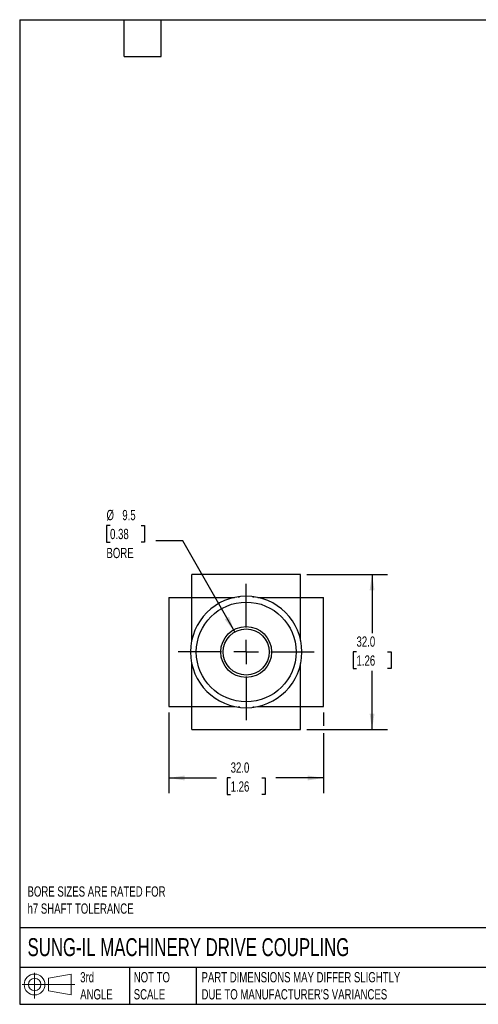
# Model space of a CAD drawing. Header units: millimetres. Extents: x 6 to 273, y 6 to 210.
# Tile 1 of 3: x 6 to 101, y 6 to 210. Entities that reach past the tile are written whole.
import ezdxf

# ---------------------------------------------------------------- set-up
doc = ezdxf.new("R2010")
doc.units = ezdxf.units.MM
doc.linetypes.add('SLD-Center', pattern=[19.05, 15.24, -1.27, 1.27, -1.27])
doc.linetypes.add('SLD-Solid', pattern=[0])
doc.layers.add('CENTER', color=40, linetype='SLD-Center')
doc.layers.add('SLD-DEFPOINTS', color=7, linetype='Continuous')
doc.layers.add('DIMENSIONS', color=140, linetype='SLD-Solid', lineweight=25)
doc.layers.add('TEXT', color=140, linetype='SLD-Solid', lineweight=25)
doc.styles.add('SLDTEXTSTYLE0', font='TXT', dxfattribs={"width": 0.7})
doc.dimstyles.new('SLDDIMSTYLE2', dxfattribs={"dimtxt": 2.158008, "dimasz": 3.302, "dimexe": 0, "dimexo": 0.0625, "dimgap": 0.539502, "dimtad": 0, "dimtih": 1, "dimtoh": 1, "dimdec": 1, "dimrnd": 1e-09, "dimzin": 4, "dimdsep": 46, "dimtxsty": 'SLDTEXTSTYLE0', "dimsah": 1, "dimcen": 0.09, "dimadec": 0, "dimazin": 1, "dimtfac": 1, "dimtdec": 1, "dimtofl": 0, "dimtmove": 0, "dimatfit": 3, "dimfxl": 0, "dimfrac": 2, "dimtolj": 1, "dimtzin": 12, "dimarcsym": 0})
doc.dimstyles.new('SLDDIMSTYLE3', dxfattribs={"dimtxt": 2.158008, "dimasz": 3.302, "dimexe": 0, "dimexo": 0.0625, "dimgap": 0.539502, "dimtad": 0, "dimtih": 1, "dimtoh": 1, "dimdec": 1, "dimrnd": 1e-09, "dimzin": 12, "dimdsep": 46, "dimtxsty": 'SLDTEXTSTYLE0', "dimsah": 1, "dimcen": 0, "dimadec": 0, "dimazin": 3, "dimtfac": 1, "dimtdec": 1, "dimtofl": 0, "dimtmove": 0, "dimatfit": 3, "dimfxl": 0, "dimfrac": 2, "dimtolj": 1, "dimtzin": 12, "dimarcsym": 0})

# ---------------------------------------------------------------- blocks, each defined once
blk = doc.blocks.new('Block11')
at = {"color": 7, "linetype": 'SLD-Solid', "lineweight": 18}
for p, q in [((2.59, 5.31), (2.59, 0)), ((5.48, 4.17), (10.18, 5.03)), ((5.48, 1.6), (5.48, 4.17)), ((10.18, 5.03), (10.18, 0.73)), ((0, 2.88), (10.87, 2.88)), ((5.48, 1.6), (10.18, 0.73))]:
    blk.add_line(p, q, dxfattribs=at)
for radius in [2.15, 1.29]:
    blk.add_circle((2.59, 2.88), radius, dxfattribs=at)
blk = doc.blocks.new('Block12')
at = {"layer": 'SLD-DEFPOINTS'}
blk.add_blockref('Block11', (0, 0), dxfattribs=at)
blk = doc.blocks.new('_D_9')
at = {"layer": 'DIMENSIONS'}
for p, q in [((65.66, 95.06), (82.32, 95.06)), ((79.14, 95.06), (79.14, 82.97)), ((75.93, 79.06), (75.21, 79.06)), ((75.21, 79.06), (75.21, 75.63)), ((82.35, 79.06), (83.07, 79.06)), ((83.07, 79.06), (83.07, 75.63)), ((75.21, 75.63), (75.93, 75.63)), ((83.07, 75.63), (82.35, 75.63)), ((79.14, 63.06), (79.14, 75.15)), ((65.66, 63.06), (82.32, 63.06))]:
    blk.add_line(p, q, dxfattribs=at)
for points in [[(79.14, 95.06), (78.63, 91.76), (79.65, 91.76)], [(79.14, 63.06), (79.65, 66.36), (78.63, 66.36)]]:
    blk.add_solid(points, dxfattribs=at)
at = {"layer": 'DIMENSIONS', "char_height": 2.117, "attachment_point": 1, "style": 'SLDTEXTSTYLE0'}
for s, insert in [('32.0', (75.93, 82.27)), ('1.26', (75.93, 78.36))]:
    blk.add_mtext(s, dxfattribs=dict(at, insert=insert))
blk = doc.blocks.new('_D_10')
at = {"layer": 'DIMENSIONS'}
for p, q in [((37.14, 66.54), (37.14, 49.89)), ((69.14, 66.54), (69.14, 63.82)), ((69.14, 62.3), (69.14, 49.89)), ((37.14, 53.06), (47.01, 53.06)), ((49.93, 53.06), (49.21, 53.06)), ((49.21, 53.06), (49.21, 49.63)), ((56.35, 53.06), (57.07, 53.06)), ((57.07, 53.06), (57.07, 49.63)), ((69.14, 53.06), (59.27, 53.06)), ((49.21, 49.63), (49.93, 49.63)), ((57.07, 49.63), (56.35, 49.63))]:
    blk.add_line(p, q, dxfattribs=at)
for points in [[(37.14, 53.06), (40.44, 52.55), (40.44, 53.57)], [(69.14, 53.06), (65.84, 53.57), (65.84, 52.55)]]:
    blk.add_solid(points, dxfattribs=at)
at = {"layer": 'DIMENSIONS', "char_height": 2.117, "attachment_point": 1, "style": 'SLDTEXTSTYLE0'}
for s, insert in [('32.0', (49.93, 56.27)), ('1.26', (49.93, 52.36))]:
    blk.add_mtext(s, dxfattribs=dict(at, insert=insert))
blk = doc.blocks.new('_D_11')
at = {"layer": 'DIMENSIONS'}
for p, q in [((25.02, 105.17), (24.3, 105.17)), ((24.3, 105.17), (24.3, 101.74)), ((31.43, 105.17), (32.16, 105.17)), ((32.16, 105.17), (32.16, 101.74)), ((24.3, 101.74), (25.02, 101.74)), ((32.16, 101.74), (31.43, 101.74)), ((40.03, 102.03), (34.47, 102.03)), ((50.78, 83.2), (40.03, 102.03))]:
    blk.add_line(p, q, dxfattribs=at)
blk.add_solid([(50.78, 83.2), (49.58, 86.32), (48.7, 85.81)], dxfattribs=at)
at = {"layer": 'DIMENSIONS', "char_height": 2.117, "attachment_point": 1, "style": 'SLDTEXTSTYLE0'}
for s, insert in [('%%c', (24.29, 108.38)), ('9.5', (27.55, 108.38)), ('0.38', (25.02, 104.47)), ('BORE', (24.28, 100.55))]:
    blk.add_mtext(s, dxfattribs=dict(at, insert=insert))
blk = doc.blocks.new('SW_CENTERMARKSYMBOL_3')
at = {"layer": 'CENTER', "color": 0}
for p, q in [((0, 5.08), (0, 14.04)), ((0, 0), (0, 2.54)), ((-5.08, 0), (-14.04, 0)), ((0, 0), (-2.54, 0)), ((0, 0), (0, -2.54)), ((0, 0), (2.54, 0)), ((5.08, 0), (14.04, 0)), ((0, -5.08), (0, -14.04))]:
    blk.add_line(p, q, dxfattribs=at)

msp = doc.modelspace()

# ---------------------------------------------------------------- linework, layer by layer
for p, q in [((64.39, 95.06), (41.89, 95.06)), ((37.14, 90.31), (37.14, 67.81)), ((41.89, 90.31), (50.76, 90.31)), ((41.89, 81.45), (41.89, 90.31)), ((55.53, 90.31), (64.39, 90.31)), ((64.39, 81.45), (64.39, 90.31)), ((69.14, 67.81), (69.14, 90.31)), ((41.89, 67.81), (41.89, 76.68)), ((64.39, 67.81), (64.39, 76.68)), ((41.89, 67.81), (50.76, 67.81)), ((55.53, 67.81), (64.39, 67.81)), ((41.89, 63.06), (64.39, 63.06))]:
    msp.add_line(p, q)
for radius in [10.3, 5.26, 4.76]:
    msp.add_circle((53.14, 79.06), radius)
for start, end in [(90, 270), (270, 90)]:
    msp.add_arc((53.14, 79.06), 11.5, start, end)
for points, knots in [([(41.89, 90.31), (41.89, 90.66), (41.89, 91), (41.89, 91.66), (41.89, 91.98), (41.89, 92.88), (41.89, 93.39), (41.89, 94.21), (41.89, 94.53), (41.89, 94.95), (41.89, 95.06), (41.89, 95.06)], [0, 0, 0, 0, 0.19635, 0.19635, 0.392699, 0.392699, 0.785398, 0.785398, 1.178097, 1.178097, 1.570796, 1.570796, 1.570796, 1.570796]), ([(64.39, 90.31), (64.39, 90.66), (64.39, 91), (64.39, 91.66), (64.39, 91.98), (64.39, 92.88), (64.39, 93.39), (64.39, 94.21), (64.39, 94.53), (64.39, 94.95), (64.39, 95.06), (64.39, 95.06)], [0, 0, 0, 0, 0.19635, 0.19635, 0.392699, 0.392699, 0.785398, 0.785398, 1.178097, 1.178097, 1.570796, 1.570796, 1.570796, 1.570796]), ([(37.14, 90.31), (37.14, 90.31), (37.25, 90.31), (37.67, 90.31), (37.99, 90.31), (38.81, 90.31), (39.33, 90.31), (40.22, 90.31), (40.54, 90.31), (41.2, 90.31), (41.55, 90.31), (41.89, 90.31)], [1.570796, 1.570796, 1.570796, 1.570796, 1.963495, 1.963495, 2.356194, 2.356194, 2.748894, 2.748894, 2.945243, 2.945243, 3.141593, 3.141593, 3.141593, 3.141593]), ([(51.5, 90.44), (51.5, 90.44), (51.5, 90.44), (51.55, 90.45), (51.65, 90.46), (51.74, 90.48), (51.8, 90.48), (51.81, 90.48)], [0, 0, 0, 0, 0.177359, 0.443894, 0.71044, 0.977951, 1, 1, 1, 1]), ([(54.42, 90.49), (54.46, 90.49), (54.56, 90.47), (54.67, 90.46), (54.76, 90.45), (54.79, 90.44), (54.79, 90.44), (54.79, 90.44)], [0, 0, 0, 0, 0.168878, 0.418442, 0.667995, 0.915829, 1, 1, 1, 1]), ([(64.39, 90.31), (64.74, 90.31), (65.08, 90.31), (65.74, 90.31), (66.06, 90.31), (66.95, 90.31), (67.47, 90.31), (68.29, 90.31), (68.61, 90.31), (69.03, 90.31), (69.14, 90.31), (69.14, 90.31)], [0, 0, 0, 0, 0.19635, 0.19635, 0.392699, 0.392699, 0.785398, 0.785398, 1.178097, 1.178097, 1.570796, 1.570796, 1.570796, 1.570796]), ([(37.14, 67.81), (37.14, 67.81), (37.25, 67.81), (37.67, 67.81), (37.99, 67.81), (38.81, 67.81), (39.33, 67.81), (40.22, 67.81), (40.54, 67.81), (41.2, 67.81), (41.55, 67.81), (41.89, 67.81)], [1.570796, 1.570796, 1.570796, 1.570796, 1.963495, 1.963495, 2.356194, 2.356194, 2.748894, 2.748894, 2.945243, 2.945243, 3.141593, 3.141593, 3.141593, 3.141593]), ([(41.89, 63.06), (41.89, 63.06), (41.89, 63.17), (41.89, 63.59), (41.89, 63.91), (41.89, 64.74), (41.89, 65.25), (41.89, 66.14), (41.89, 66.46), (41.89, 67.12), (41.89, 67.47), (41.89, 67.81)], [1.570796, 1.570796, 1.570796, 1.570796, 1.963495, 1.963495, 2.356194, 2.356194, 2.748894, 2.748894, 2.945243, 2.945243, 3.141593, 3.141593, 3.141593, 3.141593]), ([(51.86, 67.63), (51.82, 67.64), (51.72, 67.65), (51.61, 67.66), (51.53, 67.68), (51.49, 67.68), (51.5, 67.68), (51.5, 67.68)], [0, 0, 0, 0, 0.168878, 0.418442, 0.667995, 0.915829, 1, 1, 1, 1]), ([(54.79, 67.68), (54.79, 67.68), (54.79, 67.68), (54.73, 67.67), (54.64, 67.66), (54.55, 67.65), (54.48, 67.64), (54.48, 67.64)], [0, 0, 0, 0, 0.178221, 0.446053, 0.713895, 0.982707, 1, 1, 1, 1]), ([(64.39, 67.81), (64.74, 67.81), (65.08, 67.81), (65.74, 67.81), (66.06, 67.81), (66.95, 67.81), (67.47, 67.81), (68.29, 67.81), (68.61, 67.81), (69.03, 67.81), (69.14, 67.81), (69.14, 67.81)], [0, 0, 0, 0, 0.19635, 0.19635, 0.392699, 0.392699, 0.785398, 0.785398, 1.178097, 1.178097, 1.570796, 1.570796, 1.570796, 1.570796]), ([(64.39, 63.06), (64.39, 63.06), (64.39, 63.17), (64.39, 63.59), (64.39, 63.91), (64.39, 64.74), (64.39, 65.25), (64.39, 66.14), (64.39, 66.46), (64.39, 67.12), (64.39, 67.47), (64.39, 67.81)], [1.570796, 1.570796, 1.570796, 1.570796, 1.963495, 1.963495, 2.356194, 2.356194, 2.748894, 2.748894, 2.945243, 2.945243, 3.141593, 3.141593, 3.141593, 3.141593])]:
    msp.add_open_spline(points, degree=3, knots=knots)
at = {"layer": 'TEXT'}
for p, q in [((6.35, 209.55), (273.05, 209.55)), ((6.35, 209.55), (6.35, 6.35)), ((27.94, 201.93), (27.94, 209.55)), ((35.56, 201.93), (35.56, 209.55)), ((27.94, 201.93), (35.56, 201.93)), ((273.05, 22.13), (6.35, 22.13)), ((273.05, 13.97), (6.35, 13.97)), ((29.04, 13.97), (29.04, 6.35)), ((42.84, 13.97), (42.84, 6.35)), ((6.35, 6.35), (273.05, 6.35))]:
    msp.add_line(p, q, dxfattribs=at)

# ---------------------------------------------------------------- block references
at = {"layer": 'CENTER'}
msp.add_blockref('SW_CENTERMARKSYMBOL_3', (53.14, 79.06), dxfattribs=at)
at = {"layer": 'SLD-DEFPOINTS'}
msp.add_blockref('Block12', (6.84, 7.55), dxfattribs=at)

# ---------------------------------------------------------------- texts
at = {"layer": 'TEXT', "attachment_point": 1, "style": 'SLDTEXTSTYLE0'}
for s, insert, char_height in [('BORE SIZES ARE RATED FOR^Jh7 SHAFT TOLERANCE', (7.97, 30.69), 2.1167), ('SUNG-IL MACHINERY DRIVE COUPLING', (7.97, 20), 3.7042), ('3rd^JANGLE', (18.85, 13), 2.117), ('NOT TO^JSCALE', (29.91, 13), 2.1167), ("PART DIMENSIONS MAY DIFFER SLIGHTLY ^JDUE TO MANUFACTURER'S VARIANCES", (43.91, 13), 2.1167)]:
    msp.add_mtext(s, dxfattribs=dict(at, insert=insert, char_height=char_height))

# ---------------------------------------------------------------- dimensions: what is measured, and where the dimension line sits
at = {"layer": 'DIMENSIONS'}
dim = msp.add_diameter_dim_2p(p1=(55.5, 74.93), p2=(50.78, 83.2), text='<>\\PBORE', dimstyle='SLDDIMSTYLE3', dxfattribs=at)
dim.commit()
dim.dimension.update_dxf_attribs({"geometry": '_D_11', "text_midpoint": (28.23, 103.15), "dimtype": 163})
dim = msp.add_linear_dim(base=(79.14, 63.06), p1=(64.39, 95.06), p2=(64.39, 63.06), angle=90, dimstyle='SLDDIMSTYLE2', dxfattribs=at)
dim.commit()
dim.dimension.update_dxf_attribs({"geometry": '_D_9', "text_midpoint": (79.14, 79.06), "dimtype": 160})
dim = msp.add_linear_dim(base=(37.14, 53.06), p1=(69.14, 67.81), p2=(37.14, 67.81), dimstyle='SLDDIMSTYLE2', dxfattribs=at)
dim.commit()
dim.dimension.update_dxf_attribs({"geometry": '_D_10', "text_midpoint": (53.14, 53.06), "dimtype": 160})

doc.saveas('drawing.dxf')
